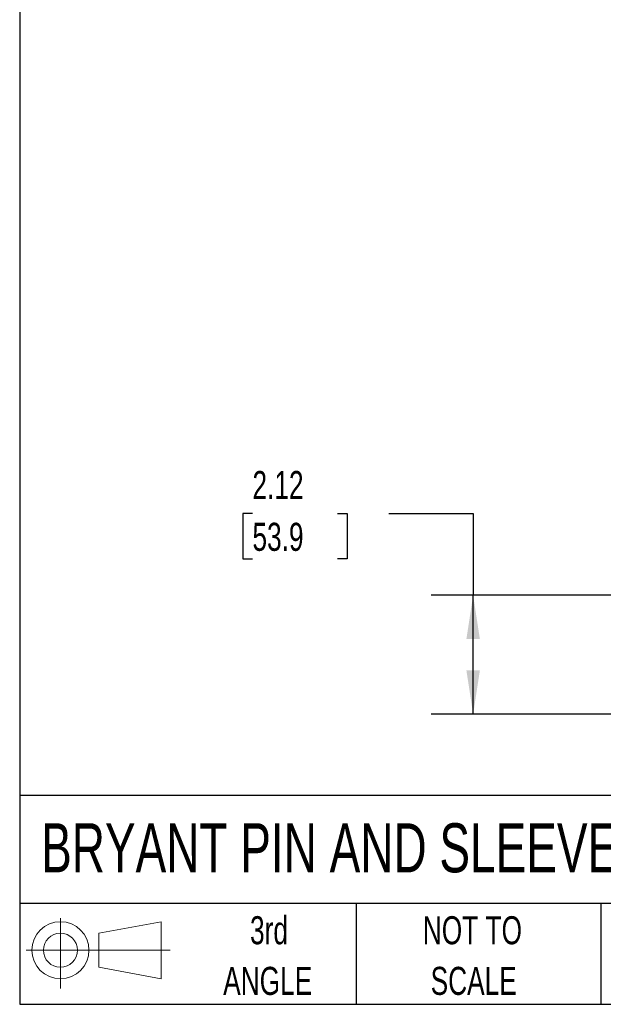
# Model space of a CAD drawing. Header units: inches. Extents: x 1.5 to 64.5, y 1.5 to 49.5.
# Tile 1 of 27: x 1.5 to 11.9, y 1.5 to 19.1. Entities that reach past the tile are written whole.
import ezdxf

# ---------------------------------------------------------------- set-up
doc = ezdxf.new("R2010")
doc.units = ezdxf.units.IN
doc.header["$LTSCALE"] = 6
doc.header["$MEASUREMENT"] = 0
doc.layers.add('DIMENSIONS', color=140, linetype='Continuous', lineweight=25)
doc.layers.add('TEXT', color=140, linetype='Continuous', lineweight=25)
doc.layers.add('SLD-DEFPOINTS', color=7, linetype='Continuous')
doc.styles.add('SLDTEXTSTYLE0', font='TXT', dxfattribs={"width": 0.7})
doc.dimstyles.new('SLDDIMSTYLE0', dxfattribs={"dimtxt": 0.509766, "dimasz": 0.78, "dimexe": 0, "dimexo": 0.0625, "dimgap": 0.127441, "dimtad": 0, "dimtih": 1, "dimtoh": 1, "dimrnd": 1e-09, "dimzin": 12, "dimdsep": 46, "dimtxsty": 'SLDTEXTSTYLE0', "dimsah": 1, "dimcen": 0.09, "dimadec": 0, "dimazin": 3, "dimtfac": 1, "dimtofl": 0, "dimtmove": 0, "dimatfit": 3, "dimfxl": 0, "dimfrac": 2, "dimtolj": 1, "dimtzin": 12, "dimarcsym": 0})

# ---------------------------------------------------------------- blocks, each defined once
blk = doc.blocks.new('Block11')
at = {"color": 7, "linetype": 'Continuous', "lineweight": 18}
for p, q in [((0.611, 1.254), (0.611, 0)), ((1.294, 0.984), (2.404, 1.189)), ((2.404, 1.189), (2.404, 0.173)), ((1.294, 0.377), (1.294, 0.984)), ((0, 0.681), (2.569, 0.681)), ((1.294, 0.377), (2.404, 0.173))]:
    blk.add_line(p, q, dxfattribs=at)
for radius in [0.508, 0.304]:
    blk.add_circle((0.611, 0.681), radius, dxfattribs=at)
blk = doc.blocks.new('Block12')
at = {"layer": 'SLD-DEFPOINTS'}
blk.add_blockref('Block11', (0, 0), dxfattribs=at)
blk = doc.blocks.new('SW_NOTE_0_4')
at = {"layer": 'TEXT', "color": 0, "char_height": 0.5, "attachment_point": 2, "style": 'SLDTEXTSTYLE0'}
for s, insert in [('NOT TO', (1.242, 0.645)), ('SCALE', (1.265, -0.258))]:
    blk.add_mtext(s, dxfattribs=dict(at, insert=insert))
blk = doc.blocks.new('SW_NOTE_0_5')
at = {"layer": 'TEXT', "color": 0, "char_height": 0.5, "attachment_point": 2, "style": 'SLDTEXTSTYLE0'}
for s, insert in [('3rd', (0.547, 0.645)), ('ANGLE', (0.524, -0.258))]:
    blk.add_mtext(s, dxfattribs=dict(at, insert=insert))
blk = doc.blocks.new('_D_11')
at = {"layer": 'DIMENSIONS'}
for p, q in [((5.649, 10.253), (5.478, 10.253)), ((5.478, 10.253), (5.478, 9.443)), ((7.164, 10.253), (7.335, 10.253)), ((7.335, 10.253), (7.335, 9.443)), ((8.083, 10.253), (9.583, 10.253)), ((9.583, 10.253), (9.583, 8.796)), ((5.478, 9.443), (5.649, 9.443)), ((7.335, 9.443), (7.164, 9.443)), ((13.626, 8.796), (8.833, 8.796)), ((9.583, 6.675), (9.583, 8.796)), ((12.154, 6.675), (8.833, 6.675))]:
    blk.add_line(p, q, dxfattribs=at)
for points in [[(9.583, 8.796), (9.463, 8.016), (9.703, 8.016)], [(9.583, 6.675), (9.703, 7.455), (9.463, 7.455)]]:
    blk.add_solid(points, dxfattribs=at)
at = {"layer": 'DIMENSIONS', "char_height": 0.5, "attachment_point": 1, "style": 'SLDTEXTSTYLE0'}
for s, insert in [('2.12', (5.649, 11.012)), ('53.9', (5.649, 10.088))]:
    blk.add_mtext(s, dxfattribs=dict(at, insert=insert))

msp = doc.modelspace()

# ---------------------------------------------------------------- linework, layer by layer
at = {"layer": 'TEXT'}
for p, q in [((1.5, 49.5), (1.5, 1.5)), ((64.5, 5.227), (1.5, 5.227)), ((64.5, 3.3), (1.5, 3.3)), ((7.5, 3.3), (7.5, 1.5)), ((11.861, 3.3), (11.861, 1.5)), ((1.5, 1.5), (64.5, 1.5))]:
    msp.add_line(p, q, dxfattribs=at)

# ---------------------------------------------------------------- block references
at = {"layer": 'SLD-DEFPOINTS'}
msp.add_blockref('Block12', (1.615, 1.784), dxfattribs=at)
at = {"layer": 'TEXT'}
for name, p in [('SW_NOTE_0_5', (5.397, 2.426)), ('SW_NOTE_0_4', (8.328, 2.426))]:
    msp.add_blockref(name, p, dxfattribs=at)

# ---------------------------------------------------------------- texts
at = {"layer": 'TEXT', "insert": (1.882, 4.729), "char_height": 0.875, "attachment_point": 1, "style": 'SLDTEXTSTYLE0'}
msp.add_mtext('BRYANT PIN AND SLEEVE MECHANICAL INTERLOCK', dxfattribs=at)

# ---------------------------------------------------------------- dimensions: what is measured, and where the dimension line sits
at = {"layer": 'DIMENSIONS'}
dim = msp.add_linear_dim(base=(9.583, 8.796), p1=(12.454, 6.675), p2=(13.926, 8.796), angle=90, dimstyle='SLDDIMSTYLE0', dxfattribs=at)
dim.commit()
dim.dimension.update_dxf_attribs({"geometry": '_D_11', "text_midpoint": (9.583, 10.253), "dimtype": 160})

doc.saveas('drawing.dxf')
